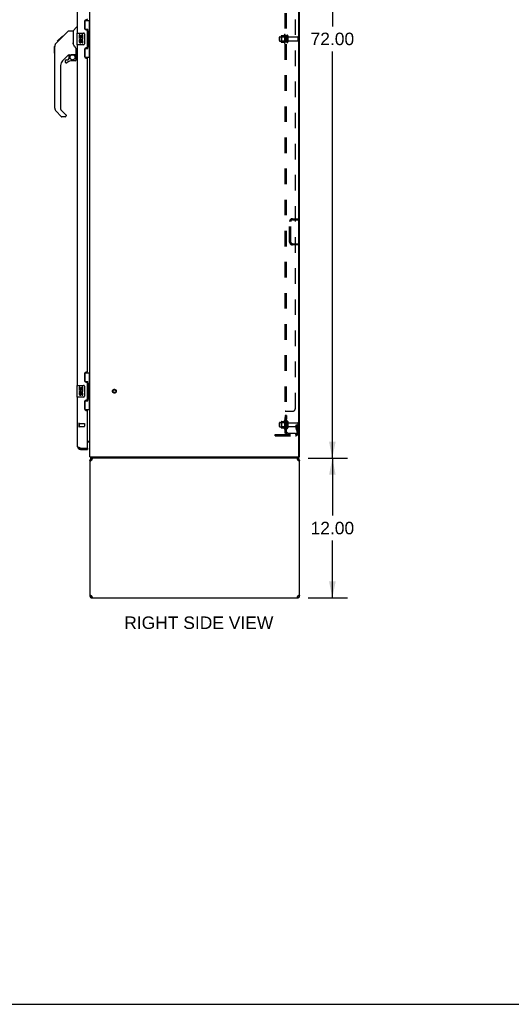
# Model space of a CAD drawing. Header units: inches. Extents: x 0 to 243, y 0 to 157.
# Tile 22 of 26: x 121 to 164, y 0 to 85. Entities that reach past the tile are written whole.
import ezdxf

# ---------------------------------------------------------------- set-up
doc = ezdxf.new("R2010")
doc.units = ezdxf.units.IN
doc.header["$LTSCALE"] = 13.357143
doc.header["$MEASUREMENT"] = 0
doc.linetypes.add('HIDDEN', pattern=[0.2, 0.1, -0.1])
doc.layers.get('0').update_dxf_attribs({"linetype": 'CONTINUOUS'})
for name, color, linetype in [('02___PRT_ALL_AXES', 7, 'CONTINUOUS'), ('DEFAULT_2', 8, 'HIDDEN'), ('DIMENSIONS', 7, 'CONTINUOUS')]:
    doc.layers.add(name, color=color, linetype=linetype)
doc.styles.get("Standard").update_dxf_attribs({"font": 'arial.ttf'})
doc.dimstyles.new('DIMSTYLE_1', dxfattribs={"dimtxt": 1.071429, "dimasz": 1.428571, "dimexe": 0.09, "dimexo": 0.07, "dimgap": 0.0375, "dimtad": 0, "dimtih": 1, "dimtoh": 1, "dimzin": 4, "dimdsep": 46, "dimtxsty": 'Standard', "dimblk": '_FILLED', "dimblk1": '_FILLED', "dimblk2": '_FILLED', "dimcen": 0.09, "dimazin": 1, "dimtfac": 1, "dimtdec": 3, "dimtofl": 0, "dimtmove": 0, "dimatfit": 3, "dimldrblk": '_FILLED', "dimfxl": 1, "dimtolj": 1, "dimtzin": 4, "dimarcsym": 0})

# ---------------------------------------------------------------- blocks, each defined once
blk = doc.blocks.new('_FILLED')
at = {"color": 0, "linetype": 'ByBlock'}
blk.add_solid([(0, 0), (-1, 0.2), (-1, -0.2)], dxfattribs=at)
blk = doc.blocks.new('*D16')
at = {"layer": 'DIMENSIONS', "color": 2, "linetype": 'Continuous'}
for p, q in [((146.345, 118.891), (149.568, 118.891)), ((148.282, 118.891), (148.282, 83.962)), ((148.282, 46.891), (148.282, 81.819)), ((146.345, 46.891), (149.568, 46.891))]:
    blk.add_line(p, q, dxfattribs=at)
at = {"layer": 'DIMENSIONS', "color": 2, "linetype": 'Continuous', "xscale": 1.4285714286, "yscale": 1.4285714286, "zscale": 1.4285714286}
for p, rotation in [((148.282, 118.891), 90), ((148.282, 46.891), 270)]:
    blk.add_blockref('_FILLED', p, dxfattribs=dict(at, rotation=rotation))
at = {"layer": 'DIMENSIONS', "color": 2, "linetype": 'Continuous', "insert": (148.282, 83.426), "char_height": 1.0714, "width": 3.74403, "attachment_point": 2, "line_spacing_factor": 0.9}
blk.add_mtext('72.00', dxfattribs=at)
blk = doc.blocks.new('*D17')
at = {"layer": 'DIMENSIONS', "color": 2, "linetype": 'Continuous'}
for p, q in [((146.217, 46.891), (149.568, 46.891)), ((148.282, 46.891), (148.282, 41.962)), ((148.282, 34.891), (148.282, 39.819)), ((146.217, 34.891), (149.568, 34.891))]:
    blk.add_line(p, q, dxfattribs=at)
at = {"layer": 'DIMENSIONS', "color": 2, "linetype": 'Continuous', "xscale": 1.4285714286, "yscale": 1.4285714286, "zscale": 1.4285714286}
for p, rotation in [((148.282, 46.891), 90), ((148.282, 34.891), 270)]:
    blk.add_blockref('_FILLED', p, dxfattribs=dict(at, rotation=rotation))
at = {"layer": 'DIMENSIONS', "color": 2, "linetype": 'Continuous', "insert": (148.282, 41.426), "char_height": 1.0714, "width": 3.74403, "attachment_point": 2, "line_spacing_factor": 0.9}
blk.add_mtext('12.00', dxfattribs=at)

msp = doc.modelspace()

# ---------------------------------------------------------------- linework, layer by layer
at = {"color": 3, "linetype": 'Continuous'}
for p, q in [((127.46, 46.995), (127.46, 118.787)), ((145.408, 47.057), (145.408, 118.724)), ((145.46, 46.995), (145.46, 118.787)), ((126.402, 83.391), (126.402, 112.641)), ((127.196, 84.538), (127.136, 84.538)), ((127.006, 84.408), (127.006, 83.788)), ((127.136, 83.658), (127.196, 83.658)), ((127.256, 82.183), (127.256, 83.598)), ((126.402, 53.141), (126.402, 82.391)), ((127.196, 82.123), (127.136, 82.123)), ((127.006, 81.993), (127.006, 81.373)), ((127.136, 81.243), (127.196, 81.243)), ((127.256, 54.348), (127.256, 81.183)), ((127.006, 54.158), (127.006, 53.538)), ((127.196, 54.288), (127.136, 54.288)), ((127.136, 53.408), (127.196, 53.408)), ((127.256, 51.933), (127.256, 53.348)), ((126.402, 47.887), (126.402, 52.141)), ((127.006, 51.743), (127.006, 51.123)), ((127.196, 51.873), (127.136, 51.873)), ((127.136, 50.993), (127.196, 50.993)), ((127.256, 47.765), (127.256, 50.933)), ((127.256, 48.339), (127.46, 48.339)), ((126.569, 47.775), (126.557, 47.779)), ((126.58, 47.77), (126.569, 47.775)), ((126.593, 47.765), (126.58, 47.77)), ((126.605, 47.761), (126.593, 47.765)), ((126.623, 47.754), (126.605, 47.761)), ((126.648, 47.745), (126.623, 47.754)), ((126.648, 47.745), (127.236, 47.745)), ((126.648, 47.641), (127.256, 47.641)), ((127.46, 46.995), (145.408, 46.995)), ((127.46, 46.724), (127.46, 35.057)), ((127.605, 46.711), (127.583, 46.697)), ((127.626, 46.724), (127.605, 46.711)), ((127.626, 46.724), (127.634, 46.75)), ((127.634, 46.75), (127.642, 46.776)), ((145.286, 46.75), (145.293, 46.724)), ((145.315, 46.711), (145.293, 46.724)), ((145.336, 46.697), (145.315, 46.711)), ((145.357, 46.683), (145.336, 46.697)), ((145.377, 46.669), (145.357, 46.683)), ((145.46, 35.057), (145.46, 46.724)), ((127.543, 35.112), (127.563, 35.098)), ((127.563, 35.098), (127.583, 35.085)), ((127.583, 35.085), (127.605, 35.071)), ((127.605, 35.071), (127.626, 35.057)), ((127.634, 35.031), (127.626, 35.057)), ((127.626, 34.891), (145.293, 34.891)), ((145.286, 35.031), (145.278, 35.006)), ((145.293, 35.057), (145.286, 35.031)), ((145.293, 35.057), (145.315, 35.071)), ((145.315, 35.071), (145.336, 35.085))]:
    msp.add_line(p, q, dxfattribs=at)
at = {"color": 7, "linetype": 'Continuous'}
for p, q in [((126.014, 83.585), (126.312, 83.883)), ((126.402, 83.895), (126.339, 83.895)), ((127.019, 84.466), (127.46, 84.466)), ((127.056, 83.686), (127.056, 84.466)), ((127.056, 83.731), (127.283, 83.731)), ((127.283, 82.051), (127.283, 83.731)), ((127.421, 83.441), (127.421, 84.466)), ((124.659, 82.691), (125.068, 83.1)), ((124.826, 82.792), (124.96, 82.925)), ((124.893, 82.858), (124.826, 82.858)), ((124.975, 82.94), (124.908, 82.94)), ((124.967, 82.932), (124.931, 82.897)), ((124.967, 82.932), (125.591, 83.557)), ((125.051, 83.017), (124.985, 83.017)), ((125.068, 83.1), (125.07, 83.102)), ((125.135, 83.1), (125.068, 83.1)), ((125.069, 83.101), (125.135, 83.101)), ((125.07, 83.102), (125.137, 83.102)), ((125.647, 83.58), (126.008, 83.58)), ((126.008, 83.58), (126.008, 82.475)), ((126.342, 83.376), (126.342, 82.406)), ((126.357, 83.391), (126.897, 83.391)), ((126.997, 83.291), (126.997, 82.491)), ((127.32, 83.491), (127.32, 83.471)), ((127.32, 83.441), (127.32, 82.341)), ((127.442, 83.441), (127.32, 83.441)), ((127.442, 82.341), (127.442, 83.441)), ((124.421, 81.653), (124.421, 82.24)), ((124.433, 76.951), (124.433, 82.236)), ((124.548, 82.513), (124.827, 82.791)), ((124.654, 82.687), (124.658, 82.69)), ((124.654, 82.687), (124.721, 82.687)), ((124.658, 82.69), (124.724, 82.69)), ((124.725, 82.691), (124.659, 82.691)), ((124.806, 82.772), (124.74, 82.772)), ((124.853, 82.818), (124.827, 82.791)), ((126.028, 82.483), (126.008, 82.538)), ((126.058, 82.415), (126.028, 82.483)), ((126.897, 82.391), (126.357, 82.391)), ((127.056, 81.316), (127.056, 82.096)), ((127.056, 82.051), (127.283, 82.051)), ((127.442, 82.341), (127.32, 82.341)), ((127.32, 82.31), (127.32, 82.29)), ((127.421, 81.316), (127.421, 82.341)), ((125.62, 81.518), (125.118, 81.016)), ((125.578, 81.101), (125.65, 81.173)), ((125.654, 81.508), (125.654, 81.181)), ((125.696, 81.513), (125.784, 81.513)), ((125.962, 81.554), (125.969, 81.554)), ((125.969, 81.554), (126.264, 81.554)), ((126.146, 81.554), (126.226, 81.474)), ((126.218, 81.467), (126.212, 81.46)), ((126.264, 81.335), (126.284, 81.335)), ((126.284, 81.552), (126.284, 81.959)), ((126.284, 81.098), (126.284, 81.335)), ((126.323, 81.513), (126.402, 81.513)), ((127.019, 81.316), (127.46, 81.316)), ((124.945, 80.599), (124.945, 76.866)), ((125.339, 81.019), (125.339, 80.9)), ((125.418, 81.098), (125.57, 81.098)), ((126.205, 81.019), (125.969, 81.019)), ((125.001, 76.221), (124.549, 76.673)), ((124.968, 76.81), (125.404, 76.375)), ((125.339, 76.198), (125.056, 76.198)), ((125.418, 76.341), (125.418, 76.277)), ((127.019, 54.216), (127.46, 54.216)), ((127.056, 53.436), (127.056, 54.216)), ((127.421, 53.191), (127.421, 54.216)), ((127.056, 53.481), (127.283, 53.481)), ((127.283, 51.801), (127.283, 53.481)), ((126.342, 53.126), (126.342, 52.156)), ((126.357, 53.141), (126.897, 53.141)), ((126.997, 53.041), (126.997, 52.241)), ((127.32, 53.241), (127.32, 53.221)), ((127.442, 53.191), (127.32, 53.191)), ((127.32, 53.191), (127.32, 52.091)), ((127.442, 52.091), (127.442, 53.191)), ((126.897, 52.141), (126.357, 52.141)), ((127.056, 51.066), (127.056, 51.846)), ((127.056, 51.801), (127.283, 51.801)), ((127.442, 52.091), (127.32, 52.091)), ((127.32, 52.06), (127.32, 52.04)), ((127.421, 51.066), (127.421, 52.091)), ((127.019, 51.066), (127.46, 51.066)), ((127.317, 48.287), (127.256, 48.287)), ((127.455, 48.255), (127.457, 48.257)), ((126.648, 47.641), (126.648, 47.745)), ((127.236, 47.745), (127.256, 47.745)), ((127.256, 47.745), (127.256, 47.641)), ((127.46, 46.724), (127.564, 46.724)), ((127.51, 46.988), (127.52, 46.995)), ((127.524, 46.936), (127.525, 46.921)), ((127.537, 46.891), (127.537, 46.995)), ((145.408, 46.891), (127.537, 46.891)), ((127.626, 46.891), (127.626, 46.787)), ((127.645, 46.787), (127.626, 46.787)), ((145.293, 46.787), (145.275, 46.787)), ((145.293, 46.891), (145.293, 46.787)), ((145.356, 46.724), (145.46, 46.724)), ((145.408, 46.995), (145.46, 46.995)), ((145.408, 46.891), (145.408, 46.995)), ((127.564, 35.057), (127.46, 35.057)), ((127.585, 35.011), (127.585, 35.084)), ((127.626, 34.995), (127.645, 34.995)), ((127.626, 34.891), (127.626, 34.995)), ((145.275, 34.995), (145.293, 34.995)), ((145.293, 34.891), (145.293, 34.995)), ((145.335, 35.011), (145.335, 35.084)), ((145.46, 35.057), (145.356, 35.057)), ((0, 0), (242.857, 0))]:
    msp.add_line(p, q, dxfattribs=at)
for points in [[(127.247, 83.63), (127.249, 83.633), (127.254, 83.642), (127.259, 83.65), (127.264, 83.657), (127.267, 83.664), (127.271, 83.67), (127.274, 83.676), (127.276, 83.682), (127.278, 83.687), (127.28, 83.692), (127.281, 83.696), (127.282, 83.7), (127.283, 83.704), (127.283, 83.707)], [(124.931, 82.897), (124.909, 82.875), (124.887, 82.853), (124.853, 82.818)], [(125.591, 83.557), (125.599, 83.563), (125.608, 83.569), (125.617, 83.574), (125.627, 83.577), (125.637, 83.579), (125.647, 83.58)], [(126.99, 83.327), (126.992, 83.321), (126.994, 83.315), (126.995, 83.309), (126.996, 83.303), (126.997, 83.297), (126.997, 83.291)], [(124.548, 82.513), (124.529, 82.493), (124.504, 82.46), (124.482, 82.424), (124.464, 82.387), (124.45, 82.347), (124.44, 82.307), (124.434, 82.265), (124.433, 82.236)], [(126.23, 82.13), (126.182, 82.2), (126.133, 82.277), (126.092, 82.348), (126.058, 82.415)], [(126.284, 81.959), (126.283, 81.982), (126.278, 82.018), (126.269, 82.052), (126.257, 82.084), (126.242, 82.113), (126.23, 82.13)], [(126.997, 82.491), (126.997, 82.484), (126.996, 82.478), (126.995, 82.472), (126.994, 82.466), (126.992, 82.46), (126.99, 82.455)], [(127.283, 82.074), (127.283, 82.078), (127.282, 82.082), (127.281, 82.086), (127.28, 82.09), (127.278, 82.095), (127.276, 82.1), (127.274, 82.105), (127.271, 82.111), (127.267, 82.118), (127.264, 82.125), (127.259, 82.132), (127.254, 82.14), (127.249, 82.148), (127.247, 82.152)], [(125.784, 81.513), (125.792, 81.514), (125.801, 81.516), (125.811, 81.519), (125.822, 81.523), (125.835, 81.527), (125.85, 81.533), (125.867, 81.538), (125.885, 81.543), (125.903, 81.547), (125.923, 81.551), (125.942, 81.553), (125.962, 81.554)], [(126.264, 81.335), (126.263, 81.349), (126.261, 81.363), (126.259, 81.377), (126.255, 81.39), (126.25, 81.403), (126.244, 81.416), (126.238, 81.428), (126.23, 81.439), (126.221, 81.45), (126.212, 81.46)], [(126.226, 81.474), (126.226, 81.474), (126.225, 81.474), (126.224, 81.473), (126.223, 81.472), (126.222, 81.47), (126.218, 81.467)], [(127.247, 53.38), (127.249, 53.383), (127.254, 53.392), (127.259, 53.4), (127.264, 53.407), (127.267, 53.414), (127.271, 53.42), (127.274, 53.426), (127.276, 53.432), (127.278, 53.437), (127.28, 53.442), (127.281, 53.446), (127.282, 53.45), (127.283, 53.454), (127.283, 53.457)], [(126.99, 53.077), (126.992, 53.071), (126.994, 53.065), (126.995, 53.059), (126.996, 53.053), (126.997, 53.047), (126.997, 53.041)], [(126.997, 52.241), (126.997, 52.234), (126.996, 52.228), (126.995, 52.222), (126.994, 52.216), (126.992, 52.21), (126.99, 52.205)], [(127.283, 51.824), (127.283, 51.828), (127.282, 51.832), (127.281, 51.836), (127.28, 51.84), (127.278, 51.845), (127.276, 51.85), (127.274, 51.855), (127.271, 51.861), (127.267, 51.868), (127.264, 51.875), (127.259, 51.882), (127.254, 51.89), (127.249, 51.898), (127.247, 51.902)], [(127.431, 48.23), (127.431, 48.231), (127.431, 48.231), (127.431, 48.232), (127.431, 48.233), (127.432, 48.234), (127.433, 48.235), (127.435, 48.236), (127.436, 48.237), (127.438, 48.239)], [(127.438, 48.239), (127.442, 48.242), (127.444, 48.244), (127.446, 48.245), (127.448, 48.247)], [(127.448, 48.247), (127.45, 48.249), (127.452, 48.251), (127.454, 48.253), (127.455, 48.255)], [(127.457, 48.257), (127.458, 48.258), (127.459, 48.26), (127.459, 48.262), (127.46, 48.263), (127.46, 48.264)], [(127.51, 46.988), (127.512, 46.985), (127.514, 46.983), (127.515, 46.979), (127.517, 46.976), (127.518, 46.971), (127.519, 46.967), (127.52, 46.962), (127.521, 46.957), (127.522, 46.952), (127.523, 46.947), (127.523, 46.941), (127.524, 46.936)], [(127.525, 46.921), (127.525, 46.917), (127.526, 46.912), (127.526, 46.909), (127.527, 46.905), (127.528, 46.902), (127.529, 46.899), (127.53, 46.897), (127.531, 46.895), (127.532, 46.893), (127.533, 46.892), (127.534, 46.891), (127.536, 46.891), (127.537, 46.891)], [(127.568, 46.687), (127.566, 46.697), (127.564, 46.711), (127.564, 46.724)], [(145.356, 46.724), (145.355, 46.711), (145.354, 46.697)], [(127.564, 35.057), (127.564, 35.071), (127.566, 35.085)], [(145.352, 35.095), (145.354, 35.085), (145.355, 35.071), (145.356, 35.057)]]:
    msp.add_lwpolyline(points, dxfattribs=at)
at = {"color": 3, "linetype": 'Continuous'}
for points in [[(126.557, 47.779), (126.545, 47.784), (126.54, 47.786), (126.534, 47.788), (126.529, 47.791), (126.523, 47.793), (126.518, 47.795), (126.513, 47.798), (126.507, 47.8), (126.502, 47.802), (126.497, 47.804), (126.493, 47.807), (126.488, 47.809), (126.483, 47.811), (126.478, 47.814), (126.474, 47.816), (126.47, 47.818), (126.465, 47.821), (126.461, 47.823), (126.457, 47.825), (126.453, 47.827), (126.45, 47.83), (126.446, 47.832), (126.442, 47.834), (126.439, 47.837), (126.436, 47.839), (126.433, 47.841), (126.43, 47.844), (126.427, 47.846), (126.424, 47.848), (126.422, 47.85), (126.419, 47.853), (126.417, 47.855), (126.415, 47.857), (126.413, 47.86), (126.411, 47.862), (126.41, 47.864), (126.408, 47.867), (126.407, 47.869), (126.406, 47.871), (126.405, 47.873), (126.404, 47.876), (126.403, 47.878), (126.403, 47.88), (126.402, 47.883), (126.402, 47.885), (126.402, 47.887)], [(127.509, 46.642), (127.494, 46.656), (127.482, 46.669), (127.472, 46.683), (127.465, 46.697), (127.461, 46.711), (127.46, 46.724)], [(127.543, 46.669), (127.525, 46.656), (127.509, 46.642)], [(127.583, 46.697), (127.563, 46.683), (127.543, 46.669)], [(127.642, 46.776), (127.649, 46.8), (127.657, 46.822), (127.664, 46.842)], [(127.664, 46.842), (127.672, 46.859), (127.68, 46.873)], [(127.68, 46.873), (127.687, 46.883), (127.695, 46.889)], [(145.217, 46.891), (145.225, 46.889), (145.232, 46.883), (145.24, 46.873)], [(145.24, 46.873), (145.248, 46.859), (145.255, 46.842)], [(145.255, 46.842), (145.263, 46.822), (145.27, 46.8)], [(145.27, 46.8), (145.278, 46.776), (145.286, 46.75)], [(145.411, 46.642), (145.395, 46.656), (145.377, 46.669)], [(145.46, 46.724), (145.458, 46.711), (145.454, 46.697), (145.447, 46.683), (145.438, 46.669), (145.425, 46.656), (145.411, 46.642)], [(127.46, 35.057), (127.461, 35.071), (127.465, 35.085), (127.472, 35.098), (127.482, 35.112), (127.494, 35.126), (127.509, 35.14)], [(127.509, 35.14), (127.525, 35.126), (127.543, 35.112)], [(127.649, 34.982), (127.642, 35.006), (127.634, 35.031)], [(127.664, 34.94), (127.657, 34.959), (127.649, 34.982)], [(127.68, 34.909), (127.672, 34.923), (127.664, 34.94)], [(127.702, 34.891), (127.695, 34.893), (127.687, 34.899), (127.68, 34.909)], [(145.24, 34.909), (145.232, 34.899), (145.225, 34.893), (145.217, 34.891)], [(145.255, 34.94), (145.248, 34.923), (145.24, 34.909)], [(145.278, 35.006), (145.27, 34.982), (145.263, 34.959), (145.255, 34.94)], [(145.336, 35.085), (145.357, 35.098), (145.377, 35.112)], [(145.377, 35.112), (145.395, 35.126), (145.411, 35.14)], [(145.411, 35.14), (145.425, 35.126), (145.438, 35.112), (145.447, 35.098), (145.454, 35.085), (145.458, 35.071), (145.46, 35.057)]]:
    msp.add_lwpolyline(points, dxfattribs=at)
at = {"color": 7, "linetype": 'Continuous'}
msp.add_circle((125.969, 81.314), 0.217, dxfattribs=at)
at = {"color": 3, "linetype": 'Continuous'}
for centre, radius, start, end in [((127.196, 84.598), 0.06, 270, 360), ((127.136, 84.408), 0.13, 90, 180), ((127.136, 83.788), 0.13, 180, 270), ((127.196, 83.598), 0.06, 0, 90), ((127.136, 81.993), 0.13, 90, 180), ((127.196, 82.183), 0.06, 270, 360), ((127.136, 81.373), 0.13, 180, 270), ((127.196, 81.183), 0.06, 0, 90), ((127.136, 54.158), 0.13, 90, 180), ((127.196, 54.348), 0.06, 270, 360), ((127.136, 53.538), 0.13, 180, 270), ((127.196, 53.348), 0.06, 0, 90), ((127.136, 51.743), 0.13, 90, 180), ((127.196, 51.933), 0.06, 270, 360), ((127.136, 51.123), 0.13, 180, 270), ((127.196, 50.933), 0.06, 0, 90), ((126.648, 47.887), 0.246, 180, 270), ((127.236, 47.765), 0.02, 270, 360), ((127.626, 46.724), 0.167, 90, 180), ((145.293, 46.724), 0.167, 0, 81), ((145.345, 47.057), 0.0625, 270, 360), ((127.626, 35.057), 0.167, 180, 270), ((145.293, 35.057), 0.167, 270, 360)]:
    msp.add_arc(centre, radius, start, end, dxfattribs=at)
at = {"color": 7, "linetype": 'Continuous'}
for centre, radius, start, end in [((126.339, 83.855), 0.0394, 90, 135), ((126.028, 83.572), 0.0197, 135, 180), ((126.357, 83.376), 0.015, 90, 180), ((126.897, 83.291), 0.1, 21.20502, 90), ((124.441, 82.24), 0.0197, 110.96309, 180), ((126.357, 82.406), 0.015, 180, 270), ((126.897, 82.491), 0.1, 270, 338.79459), ((124.441, 81.653), 0.0197, 180, 246.39296), ((125.696, 81.316), 0.197, 90, 127.44051), ((125.642, 81.181), 0.0118, 315, 360), ((126.087, 81.335), 0.197, 0, 45), ((126.264, 81.574), 0.0197, 270, 360), ((126.323, 81.552), 0.0394, 180, 270), ((125.536, 80.599), 0.591, 135, 180), ((125.418, 81.019), 0.0787, 90, 180), ((125.418, 80.9), 0.0787, 180, 309.5212), ((125.969, 80.231), 0.787, 90, 129.5212), ((125.57, 81.109), 0.0118, 270, 315), ((126.205, 81.098), 0.0787, 270, 360), ((124.827, 76.951), 0.394, 180, 225), ((125.024, 76.866), 0.0787, 180, 225), ((125.056, 76.277), 0.0787, 225, 270), ((125.339, 76.277), 0.0787, 270, 360), ((125.37, 76.341), 0.0472, 0, 45), ((126.357, 53.126), 0.015, 90, 180), ((126.897, 53.041), 0.1, 21.20502, 90), ((126.357, 52.156), 0.015, 180, 270), ((126.897, 52.241), 0.1, 270, 338.79459), ((127.317, 48.144), 0.142, 0, 90), ((126.648, 47.887), 0.142, 228.63431, 270), ((126.566, 48.031), 0.26, 270, 272.6209), ((127.706, 47.137), 0.246, 215.33048, 217.39407), ((127.626, 46.724), 0.0625, 90, 180), ((145.293, 46.724), 0.0625, 0, 90), ((127.626, 35.057), 0.0625, 180, 270), ((145.293, 35.057), 0.0625, 270, 360)]:
    msp.add_arc(centre, radius, start, end, dxfattribs=at)
for centre, start_param, end_param in [((127.216, 83.481), -1.51401, -0.699287), ((127.216, 83.481), -2.442306, -1.627583), ((127.216, 82.3), -1.51401, -0.699287), ((127.216, 82.3), -2.442306, -1.627583), ((127.216, 53.231), -1.51401, -0.699287), ((127.216, 53.231), -2.442306, -1.627583), ((127.216, 52.05), -1.51401, -0.699287), ((127.216, 52.05), -2.442306, -1.627583)]:
    msp.add_ellipse(centre, major_axis=(0, 0.18), ratio=0.579493, start_param=start_param, end_param=end_param, dxfattribs=at)
at = {"layer": '02___PRT_ALL_AXES', "color": 7, "linetype": 'Continuous'}
for p, q in [((126.545, 83.237), (126.545, 83.006)), ((126.608, 83.237), (126.545, 83.237)), ((126.545, 83.006), (126.807, 83.006)), ((126.615, 82.97), (126.558, 82.995)), ((126.608, 83.069), (126.608, 83.237)), ((126.671, 83.069), (126.608, 83.069)), ((126.671, 83.205), (126.671, 83.069)), ((126.731, 83.205), (126.671, 83.205)), ((126.731, 83.069), (126.731, 83.205)), ((126.796, 83.069), (126.731, 83.069)), ((126.807, 83.006), (126.779, 82.987)), ((126.796, 83.237), (126.796, 83.069)), ((126.859, 83.237), (126.796, 83.237)), ((126.841, 83.006), (126.859, 83.006)), ((126.859, 83.006), (126.859, 83.237)), ((126.545, 82.776), (126.545, 82.639)), ((126.608, 82.776), (126.545, 82.776)), ((126.608, 82.639), (126.608, 82.776)), ((126.671, 82.681), (126.671, 82.639)), ((126.731, 82.619), (126.731, 82.688)), ((126.796, 82.681), (126.796, 82.545)), ((126.796, 82.545), (126.859, 82.545)), ((126.859, 82.545), (126.859, 82.681)), ((126.608, 52.987), (126.545, 52.987)), ((126.545, 52.987), (126.545, 52.756)), ((126.545, 52.756), (126.807, 52.756)), ((126.608, 52.526), (126.545, 52.526)), ((126.545, 52.526), (126.545, 52.389)), ((126.615, 52.72), (126.558, 52.745)), ((126.608, 52.819), (126.608, 52.987)), ((126.671, 52.819), (126.608, 52.819)), ((126.608, 52.389), (126.608, 52.526)), ((126.731, 52.955), (126.671, 52.955)), ((126.671, 52.955), (126.671, 52.819)), ((126.671, 52.431), (126.671, 52.389)), ((126.731, 52.819), (126.731, 52.955)), ((126.796, 52.819), (126.731, 52.819)), ((126.731, 52.369), (126.731, 52.438)), ((126.807, 52.756), (126.779, 52.737)), ((126.859, 52.987), (126.796, 52.987)), ((126.796, 52.987), (126.796, 52.819)), ((126.796, 52.431), (126.796, 52.295)), ((126.841, 52.756), (126.859, 52.756)), ((126.859, 52.756), (126.859, 52.987)), ((126.859, 52.295), (126.859, 52.431)), ((126.796, 52.295), (126.859, 52.295))]:
    msp.add_line(p, q, dxfattribs=at)
at = {"layer": '02___PRT_ALL_AXES', "color": 8, "linetype": 'HIDDEN'}
for p, q in [((143.761, 83.074), (144.356, 83.074)), ((144.161, 83.247), (144.161, 82.535)), ((144.231, 83.141), (144.231, 83.225)), ((144.356, 83.141), (144.231, 83.141)), ((144.231, 83.141), (144.231, 82.641)), ((144.356, 83.141), (144.356, 82.641)), ((144.524, 83.057), (145.326, 83.057)), ((143.761, 82.708), (144.356, 82.708)), ((144.356, 82.641), (144.231, 82.641)), ((144.231, 82.557), (144.231, 82.641)), ((144.524, 82.725), (145.326, 82.725)), ((143.761, 49.949), (144.356, 49.949)), ((144.161, 50.122), (144.161, 49.41)), ((144.356, 50.561), (144.231, 50.561)), ((144.231, 50.561), (144.231, 50.244)), ((144.356, 50.525), (144.231, 50.525)), ((144.356, 50.28), (144.231, 50.28)), ((144.356, 50.244), (144.231, 50.244)), ((144.231, 50.016), (144.231, 50.1)), ((144.356, 50.016), (144.231, 50.016)), ((144.231, 50.016), (144.231, 49.516)), ((144.356, 50.561), (144.356, 50.244)), ((144.356, 50.016), (144.356, 49.516)), ((144.524, 49.932), (145.326, 49.932)), ((126.549, 49.869), (126.996, 49.869)), ((126.549, 49.869), (126.549, 49.621)), ((126.549, 49.621), (126.996, 49.621)), ((143.761, 49.583), (144.356, 49.583)), ((144.356, 49.516), (144.231, 49.516)), ((144.231, 49.432), (144.231, 49.516)), ((144.524, 49.6), (145.326, 49.6))]:
    msp.add_line(p, q, dxfattribs=at)
msp.add_circle((129.564, 52.641), 0.124, dxfattribs=at)
at = {"layer": '02___PRT_ALL_AXES', "color": 7, "linetype": 'Continuous'}
for centre, radius, start, end in [((126.702, 82.933), 0.157, 156.59665, 341.87913), ((126.702, 82.933), 0.0943, 156.59665, 35.11217), ((126.702, 82.933), 0.157, 25.73705, 27.8532), ((126.705, 82.933), 0.154, 341.41988, 26.19629), ((126.639, 82.639), 0.0943, 180, 248.67039), ((126.639, 82.639), 0.0943, 248.69989, 347.43379), ((126.639, 82.639), 0.0314, 180, 0.04847), ((126.765, 82.681), 0.0943, 0, 180), ((126.765, 82.676), 0.0362, 83.42855, 161.76278), ((126.765, 82.681), 0.0314, 0, 81.22946), ((126.702, 52.683), 0.157, 156.59665, 341.87913), ((126.702, 52.683), 0.0943, 156.59665, 35.11217), ((126.765, 52.431), 0.0943, 0, 180), ((126.765, 52.426), 0.0362, 83.42855, 161.76278), ((126.765, 52.431), 0.0314, 0, 81.22946), ((126.702, 52.683), 0.157, 25.73705, 27.8532), ((126.705, 52.683), 0.154, 341.41988, 26.19629), ((126.639, 52.389), 0.0943, 180, 248.67039), ((126.639, 52.389), 0.0943, 248.69989, 347.43379), ((126.639, 52.389), 0.0314, 180, 0.04847)]:
    msp.add_arc(centre, radius, start, end, dxfattribs=at)
at = {"layer": '02___PRT_ALL_AXES', "color": 8, "linetype": 'HIDDEN'}
for centre, radius, start, end in [((144.761, 82.891), 0.698, 149.33687, 156.03207), ((144.192, 83.225), 0.0384, 0, 145.55034), ((144.761, 82.891), 0.698, 203.96793, 210.66313), ((144.192, 82.557), 0.0384, 214.44966, 360), ((144.761, 49.766), 0.698, 149.33687, 156.03207), ((144.192, 50.1), 0.0384, 0, 145.55034), ((144.761, 49.766), 0.698, 203.96793, 210.66313), ((144.192, 49.432), 0.0384, 214.44966, 360)]:
    msp.add_arc(centre, radius, start, end, dxfattribs=at)
at = {"layer": 'DEFAULT_2', "color": 8, "linetype": 'HIDDEN'}
for p, q in [((144.231, 49.047), (144.231, 116.734)), ((144.356, 49.047), (144.356, 116.734)), ((145.106, 51.172), (145.106, 114.609)), ((143.731, 82.738), (143.731, 83.044)), ((143.895, 83.146), (143.895, 82.635)), ((143.915, 83.074), (143.895, 83.094)), ((143.905, 83.168), (144.133, 83.168)), ((144.211, 83.074), (143.915, 83.074)), ((143.915, 83.074), (143.915, 82.707)), ((144.211, 83.074), (144.231, 83.094)), ((144.211, 83.074), (144.211, 82.707)), ((144.462, 83.155), (144.462, 82.626)), ((145.356, 82.755), (145.356, 83.027)), ((143.915, 82.707), (143.895, 82.687)), ((143.905, 82.613), (144.133, 82.613)), ((144.211, 82.707), (143.915, 82.707)), ((144.211, 82.707), (144.231, 82.687)), ((144.606, 65.45), (144.606, 67.207)), ((144.71, 65.45), (144.71, 67.207)), ((144.852, 67.453), (145.356, 67.453)), ((144.852, 67.349), (145.356, 67.349)), ((145.356, 67.453), (145.356, 67.349)), ((144.852, 65.307), (145.356, 65.307)), ((145.356, 65.203), (144.852, 65.203)), ((145.356, 65.203), (145.356, 65.307)), ((144.356, 50.887), (144.231, 50.887)), ((144.283, 50.92), (144.28, 50.919)), ((144.285, 50.922), (144.856, 50.922)), ((126.506, 49.887), (126.506, 49.603)), ((126.549, 49.887), (126.549, 49.603)), ((143.731, 49.613), (143.731, 49.919)), ((143.895, 50.021), (143.895, 49.51)), ((143.915, 49.949), (143.895, 49.969)), ((143.905, 50.043), (144.133, 50.043)), ((144.211, 49.949), (143.915, 49.949)), ((143.915, 49.949), (143.915, 49.582)), ((144.211, 49.949), (144.231, 49.969)), ((144.211, 49.949), (144.211, 49.582)), ((144.462, 50.03), (144.462, 49.501)), ((145.356, 49.064), (145.356, 49.902)), ((127.006, 49.859), (127.006, 49.631)), ((143.915, 49.582), (143.895, 49.562)), ((143.905, 49.488), (144.133, 49.488)), ((144.211, 49.582), (143.915, 49.582)), ((144.211, 49.582), (144.231, 49.562)), ((144.356, 49.047), (144.231, 49.047)), ((144.285, 49.008), (144.381, 49.088)), ((144.468, 49.047), (145.106, 49.047)), ((145.106, 49.047), (145.106, 48.922)), ((145.162, 49.766), (145.252, 49.766)), ((145.162, 49.425), (145.162, 49.766)), ((145.266, 49.591), (145.162, 49.591)), ((145.183, 49.359), (145.232, 49.291)), ((145.252, 49.766), (145.356, 49.766)), ((145.252, 49.064), (145.252, 49.766)), ((145.266, 49.425), (145.266, 49.766)), ((145.268, 49.419), (145.317, 49.351)), ((145.356, 49.766), (145.317, 49.766)), ((143.356, 48.922), (145.109, 48.922)), ((143.356, 48.818), (143.356, 48.922)), ((143.356, 48.818), (145.109, 48.818)), ((143.603, 48.818), (143.603, 48.922)), ((143.859, 48.818), (143.859, 48.922))]:
    msp.add_line(p, q, dxfattribs=at)
for points in [[(144.25, 50.905), (144.247, 50.903), (144.244, 50.902), (144.241, 50.9), (144.238, 50.899), (144.236, 50.897), (144.234, 50.895), (144.233, 50.893), (144.232, 50.891), (144.231, 50.89), (144.231, 50.888), (144.231, 50.887)], [(144.241, 50.9), (144.238, 50.899), (144.236, 50.897), (144.234, 50.895), (144.233, 50.893), (144.232, 50.891), (144.231, 50.89), (144.231, 50.888), (144.231, 50.887)], [(144.257, 50.908), (144.253, 50.906), (144.25, 50.905)], [(144.285, 50.922), (144.283, 50.92), (144.28, 50.919), (144.278, 50.917), (144.275, 50.916), (144.271, 50.914), (144.268, 50.913), (144.264, 50.911), (144.257, 50.908)], [(144.37, 50.902), (144.366, 50.9), (144.364, 50.898), (144.363, 50.897), (144.361, 50.895), (144.359, 50.894), (144.358, 50.892), (144.357, 50.891), (144.356, 50.89), (144.356, 50.888), (144.356, 50.887)], [(144.357, 50.891), (144.356, 50.89), (144.356, 50.888), (144.356, 50.887)], [(144.363, 50.897), (144.361, 50.895), (144.359, 50.894), (144.358, 50.892)], [(144.381, 50.922), (144.382, 50.92), (144.382, 50.918), (144.382, 50.917), (144.382, 50.915), (144.381, 50.914), (144.38, 50.912), (144.379, 50.911), (144.378, 50.909), (144.377, 50.908), (144.375, 50.906), (144.374, 50.905), (144.372, 50.904), (144.37, 50.902)], [(144.377, 50.908), (144.375, 50.906), (144.374, 50.905)], [(144.382, 50.915), (144.381, 50.914), (144.38, 50.912), (144.379, 50.911), (144.378, 50.909)], [(144.381, 50.922), (144.382, 50.92), (144.382, 50.918), (144.382, 50.917)], [(144.26, 49.024), (144.253, 49.027), (144.25, 49.028), (144.247, 49.03), (144.244, 49.031), (144.241, 49.033), (144.238, 49.035), (144.236, 49.037), (144.234, 49.038), (144.233, 49.04), (144.232, 49.042), (144.231, 49.044), (144.231, 49.045), (144.231, 49.047)], [(144.36, 49.07), (144.36, 49.07), (144.36, 49.07), (144.359, 49.07), (144.359, 49.069), (144.359, 49.069), (144.358, 49.069), (144.358, 49.069), (144.357, 49.068), (144.356, 49.068), (144.356, 49.068), (144.355, 49.067), (144.355, 49.067), (144.354, 49.067), (144.353, 49.066), (144.353, 49.066), (144.352, 49.066), (144.351, 49.065), (144.351, 49.065), (144.35, 49.064), (144.349, 49.064), (144.348, 49.064), (144.348, 49.063), (144.347, 49.063), (144.346, 49.063), (144.345, 49.062), (144.345, 49.062), (144.344, 49.061), (144.343, 49.061), (144.342, 49.061), (144.341, 49.06), (144.34, 49.06), (144.34, 49.06), (144.339, 49.059), (144.338, 49.059), (144.337, 49.059), (144.336, 49.058), (144.335, 49.058), (144.334, 49.057), (144.333, 49.057), (144.332, 49.057), (144.331, 49.056), (144.33, 49.056), (144.329, 49.055), (144.328, 49.055), (144.327, 49.055), (144.326, 49.054), (144.325, 49.054), (144.324, 49.054), (144.322, 49.053), (144.321, 49.053), (144.32, 49.052), (144.319, 49.052), (144.318, 49.052), (144.317, 49.051), (144.316, 49.051), (144.315, 49.051), (144.313, 49.05), (144.312, 49.05), (144.311, 49.05), (144.31, 49.05), (144.309, 49.049), (144.308, 49.049), (144.307, 49.049), (144.306, 49.049), (144.305, 49.048), (144.304, 49.048), (144.303, 49.048), (144.303, 49.048), (144.302, 49.048), (144.301, 49.048), (144.3, 49.047), (144.299, 49.047), (144.298, 49.047), (144.298, 49.047), (144.297, 49.047), (144.297, 49.047), (144.296, 49.047)], [(144.296, 49.047), (144.296, 49.047), (144.296, 49.047), (144.296, 49.047), (144.296, 49.047), (144.296, 49.047), (144.297, 49.047), (144.297, 49.047), (144.298, 49.047), (144.298, 49.047), (144.299, 49.047), (144.3, 49.047)], [(144.374, 49.074), (144.37, 49.071), (144.368, 49.068), (144.366, 49.066), (144.364, 49.064), (144.363, 49.062), (144.361, 49.059), (144.359, 49.057), (144.358, 49.055), (144.357, 49.053), (144.356, 49.051), (144.356, 49.049), (144.356, 49.047)], [(144.356, 49.067), (144.357, 49.068), (144.357, 49.068), (144.358, 49.068), (144.358, 49.069), (144.358, 49.069), (144.359, 49.069), (144.359, 49.07), (144.359, 49.07), (144.36, 49.07), (144.36, 49.07), (144.36, 49.07)], [(144.381, 49.088), (144.382, 49.087), (144.382, 49.086), (144.382, 49.086), (144.382, 49.085), (144.381, 49.084), (144.38, 49.082), (144.379, 49.081), (144.378, 49.079), (144.377, 49.078), (144.375, 49.076), (144.374, 49.074)], [(144.285, 49.008), (144.283, 49.011), (144.28, 49.013), (144.278, 49.015), (144.275, 49.017), (144.271, 49.019), (144.268, 49.02), (144.264, 49.022), (144.26, 49.024)]]:
    msp.add_lwpolyline(points, dxfattribs=at)
for radius in [0.164, 0.124]:
    msp.add_circle((129.564, 52.641), radius, dxfattribs=at)
for centre, radius, start, end in [((143.761, 83.044), 0.03, 90, 180.00001), ((143.905, 83.158), 0.01, 90, 174.80617), ((144.036, 83.146), 0.141, 174.79195, 180), ((144.114, 83.178), 0.01, 270, 336.03207), ((144.409, 83.155), 0.053, 0, 180), ((144.524, 83.119), 0.0625, 180, 270), ((145.326, 83.027), 0.03, 360, 90), ((143.761, 82.738), 0.03, 179.99999, 270), ((144.036, 82.635), 0.141, 180, 185.20805), ((143.905, 82.623), 0.01, 185.19383, 270), ((144.114, 82.603), 0.01, 23.96793, 90), ((144.409, 82.626), 0.053, 180, 360), ((144.524, 82.662), 0.0625, 90, 180), ((145.326, 82.755), 0.03, 270, 0), ((144.852, 67.207), 0.246, 90, 180), ((144.852, 67.207), 0.142, 90, 180), ((144.852, 65.45), 0.246, 180, 270), ((144.852, 65.45), 0.142, 180, 270), ((144.856, 51.172), 0.25, 270, 360), ((126.527, 49.887), 0.0215, 0, 180), ((143.761, 49.919), 0.03, 90, 180.00001), ((143.905, 50.033), 0.01, 90, 174.80617), ((144.036, 50.021), 0.141, 174.79195, 180), ((144.114, 50.053), 0.01, 270, 336.03207), ((144.409, 50.03), 0.053, 0, 180), ((144.524, 49.994), 0.0625, 180, 270), ((145.326, 49.902), 0.03, 360, 90), ((126.527, 49.603), 0.0215, 180, 360), ((126.996, 49.859), 0.01, 0, 90), ((126.996, 49.631), 0.01, 270, 360), ((143.761, 49.613), 0.03, 179.99999, 270), ((144.036, 49.51), 0.141, 180, 185.20805), ((143.905, 49.498), 0.01, 185.19383, 270), ((144.114, 49.478), 0.01, 23.96793, 90), ((144.468, 49.159), 0.237, 180, 270), ((144.409, 49.501), 0.053, 180, 360), ((144.468, 49.159), 0.112, 180, 270), ((144.524, 49.537), 0.0625, 90, 180), ((145.109, 49.064), 0.246, 270, 360), ((145.109, 49.064), 0.142, 270, 360), ((145.276, 49.425), 0.114, 180, 215.75389), ((145.148, 49.23), 0.104, 0, 35.75389), ((145.276, 49.425), 0.01, 180, 215.75389), ((145.148, 49.23), 0.208, 0, 35.75389), ((145.326, 49.63), 0.03, 270, 0)]:
    msp.add_arc(centre, radius, start, end, dxfattribs=at)

# ---------------------------------------------------------------- texts
at = {"layer": 'DIMENSIONS', "color": 2, "linetype": 'Continuous', "insert": (136.81, 33.299), "char_height": 1.07143, "width": 12.77748, "attachment_point": 2, "line_spacing_factor": 0.9}
msp.add_mtext('RIGHT SIDE VIEW', dxfattribs=at)

# ---------------------------------------------------------------- dimensions: what is measured, and where the dimension line sits
at = {"layer": 'DIMENSIONS', "color": 2, "linetype": 'Continuous'}
for p1, p2, angle, picture, middle in [((146.275, 118.891), (146.275, 46.891), 270, '*D16', (148.282, 82.885)), ((146.147, 34.891), (146.147, 46.891), 90, '*D17', (148.327, 40.885))]:
    dim = msp.add_linear_dim(base=(148.282, 46.891), p1=p1, p2=p2, angle=angle, dimstyle='DIMSTYLE_1', dxfattribs=at)
    dim.commit()
    dim.dimension.update_dxf_attribs({"geometry": picture, "text_midpoint": middle, "dimtype": 160})

doc.saveas('drawing.dxf')
